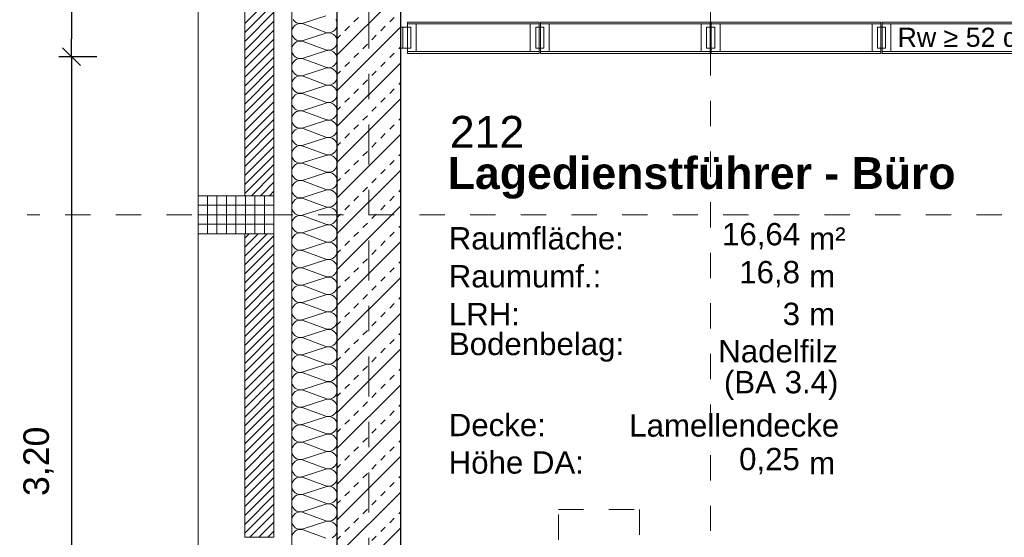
# Model space of a CAD drawing. Header units: metres. Extents: x -45.2 to 14.3, y -31.8 to 10.2.
# Tile 7 of 141: x -40.5 to -36.6, y -20.2 to -18.1. Entities that reach past the tile are written whole.
import ezdxf

# ---------------------------------------------------------------- set-up
doc = ezdxf.new("R2010")
doc.units = ezdxf.units.M
doc.header["$LTSCALE"] = 0.05
for name, pattern in [('Achsen 01', [5.291531, 3.175, -1.058062, 0.352704, -0.705764]), ('gestrichelt - 01', [2, 1, -1]), ('Raster 01', [2, 1, -1])]:
    doc.linetypes.add(name, pattern=pattern)
doc.layers.get('0').update_dxf_attribs({"lineweight": 25})
for name, color, linetype, lineweight in [('013_Beton und Stahlbetonarbeiten-330 Außenwände', 7, 'Continuous', 25), ('014_Fassadenarbeiten-330 Betonfertigteile vertikal', 7, 'Continuous', 9), ('014_Fassadenarbeiten-330 Filtermauerwerk 11.5cm', 7, 'Continuous', 9), ('027_Tischlerarbeiten-340 Innentüren', 7, 'Continuous', 9), ('053_Niederspannungsanlagen-Bodentanks', 7, 'gestrichelt - 01', 9), ('AV1-Akustikvorgaben-Trennwände', 7, 'Continuous', 5), ('AV1-Einrichtung Bemaßung', 7, 'Continuous', 9), ('AV1-Stempel-Raumstempel', 7, 'Continuous', 9), ('Bemaßung-Bemaßung', 7, 'Continuous', 9), ('Keine', 7, 'Continuous', 9)]:
    doc.layers.add(name, color=color, linetype=linetype, lineweight=lineweight)
for name, color, linetype, lineweight, true_color in [('014_Fassadenarbeiten-000 Aufsicht Betonfertigteile', 7, 'Continuous', 9, 0xc0c0c0), ('014_Fassadenarbeiten-330 mineralische Dämmung', 7, 'Continuous', 9, 0x666666), ('AV1-Achsen', 1, 'Achsen 01', 18, 0xff0000), ('AV1-Raster', 7, 'Raster 01', 9, 0xa6a6a6)]:
    doc.layers.add(name, color=color, linetype=linetype, lineweight=lineweight, true_color=true_color)
doc.styles.add('Arial', font='arial.ttf')
doc.styles.add('Arial (bold)', font='arialbd.ttf')

msp = doc.modelspace()

# ---------------------------------------------------------------- linework, layer by layer
at = {"color": 0, "linetype": 'Continuous', "lineweight": 15}
for p, q in [((-40.3604, -18.2396), (-40.2896, -18.3104)), ((-40.2896, -18.3104), (-40.3604, -18.2396))]:
    msp.add_line(p, q, dxfattribs=at)
at = {"color": 0, "linetype": 'ByBlock', "lineweight": -2}
for q in [(-40.325, -18.2043), (-40.325, -18.3457)]:
    msp.add_line((-40.325, -18.275), q, dxfattribs=at)
at = {"layer": '013_Beton und Stahlbetonarbeiten-330 Außenwände', "color": 251, "linetype": 'Continuous', "lineweight": 13, "true_color": 0x4c4c4c}
for p, q in [((-39.025, -18.0174), (-39.275, -18.2674)), ((-39.2091, -18.1373), (-39.1914, -18.1196)), ((-39.0676, -18.1373), (-39.05, -18.1196)), ((-39.025, -18.1588), (-39.275, -18.4088)), ((-39.2444, -18.1726), (-39.2267, -18.155)), ((-39.103, -18.1726), (-39.0853, -18.155)), ((-39.275, -18.2032), (-39.2621, -18.1903)), ((-39.1384, -18.208), (-39.1207, -18.1903)), ((-39.1737, -18.2434), (-39.156, -18.2257)), ((-39.0323, -18.2434), (-39.025, -18.2361)), ((-39.2091, -18.2787), (-39.1914, -18.261)), ((-39.0676, -18.2787), (-39.05, -18.261)), ((-39.025, -18.3003), (-39.275, -18.5503)), ((-39.2444, -18.3141), (-39.2267, -18.2964)), ((-39.103, -18.3141), (-39.0853, -18.2964)), ((-39.275, -18.3446), (-39.2621, -18.3317)), ((-39.1384, -18.3494), (-39.1207, -18.3317)), ((-39.1737, -18.3848), (-39.156, -18.3671)), ((-39.0323, -18.3848), (-39.025, -18.3775)), ((-39.2091, -18.4201), (-39.1914, -18.4025)), ((-39.0676, -18.4201), (-39.05, -18.4025)), ((-39.025, -18.4417), (-39.275, -18.6917)), ((-39.275, -18.4861), (-39.2621, -18.4732)), ((-39.2444, -18.4555), (-39.2267, -18.4378)), ((-39.1384, -18.4908), (-39.1207, -18.4732)), ((-39.103, -18.4555), (-39.0853, -18.4378)), ((-39.1737, -18.5262), (-39.156, -18.5085)), ((-39.2091, -18.5616), (-39.1914, -18.5439)), ((-39.0676, -18.5616), (-39.05, -18.5439)), ((-39.0323, -18.5262), (-39.025, -18.5189)), ((-39.025, -18.5831), (-39.275, -18.8331)), ((-39.2444, -18.5969), (-39.2267, -18.5792)), ((-39.103, -18.5969), (-39.0853, -18.5792)), ((-39.275, -18.6275), (-39.2621, -18.6146)), ((-39.1384, -18.6323), (-39.1207, -18.6146)), ((-39.1737, -18.6676), (-39.156, -18.6499)), ((-39.0323, -18.6676), (-39.025, -18.6603)), ((-39.2091, -18.703), (-39.1914, -18.6853)), ((-39.0676, -18.703), (-39.05, -18.6853)), ((-39.025, -18.7245), (-39.275, -18.9745)), ((-39.2444, -18.7383), (-39.2267, -18.7207)), ((-39.103, -18.7383), (-39.0853, -18.7207)), ((-39.275, -18.7689), (-39.2621, -18.756)), ((-39.1384, -18.7737), (-39.1207, -18.756)), ((-39.1737, -18.809), (-39.156, -18.7914)), ((-39.0323, -18.809), (-39.025, -18.8017)), ((-39.2444, -18.8798), (-39.2267, -18.8621)), ((-39.2091, -18.8444), (-39.1914, -18.8267)), ((-39.103, -18.8798), (-39.0853, -18.8621)), ((-39.0676, -18.8444), (-39.05, -18.8267)), ((-39.025, -18.8659), (-39.275, -19.1159)), ((-39.275, -18.9103), (-39.2621, -18.8974)), ((-39.1384, -18.9151), (-39.1207, -18.8974)), ((-39.1737, -18.9505), (-39.156, -18.9328)), ((-39.2091, -18.9858), (-39.1914, -18.9681)), ((-39.0676, -18.9858), (-39.05, -18.9681)), ((-39.0323, -18.9505), (-39.025, -18.9432)), ((-39.025, -19.0074), (-39.275, -19.2574)), ((-39.2444, -19.0212), (-39.2267, -19.0035)), ((-39.103, -19.0212), (-39.0853, -19.0035)), ((-39.275, -19.0517), (-39.2621, -19.0389)), ((-39.1384, -19.0565), (-39.1207, -19.0389)), ((-39.1737, -19.0919), (-39.156, -19.0742)), ((-39.0323, -19.0919), (-39.025, -19.0846)), ((-39.2091, -19.1272), (-39.1914, -19.1096)), ((-39.0676, -19.1272), (-39.05, -19.1096)), ((-39.025, -19.1488), (-39.275, -19.3988)), ((-39.2444, -19.1626), (-39.2267, -19.1449)), ((-39.103, -19.1626), (-39.0853, -19.1449)), ((-39.275, -19.1932), (-39.2621, -19.1803)), ((-39.1384, -19.1979), (-39.1207, -19.1803)), ((-39.2091, -19.2687), (-39.1914, -19.251)), ((-39.1737, -19.2333), (-39.156, -19.2156)), ((-39.0676, -19.2687), (-39.05, -19.251)), ((-39.0323, -19.2333), (-39.025, -19.226)), ((-39.025, -19.2902), (-39.275, -19.5402)), ((-39.2444, -19.304), (-39.2267, -19.2863)), ((-39.103, -19.304), (-39.0853, -19.2863)), ((-39.275, -19.3346), (-39.2621, -19.3217)), ((-39.1384, -19.3394), (-39.1207, -19.3217)), ((-39.1737, -19.3747), (-39.156, -19.357)), ((-39.0323, -19.3747), (-39.025, -19.3674)), ((-39.2091, -19.4101), (-39.1914, -19.3924)), ((-39.0676, -19.4101), (-39.05, -19.3924)), ((-39.025, -19.4316), (-39.275, -19.6816)), ((-39.2444, -19.4454), (-39.2267, -19.4278)), ((-39.103, -19.4454), (-39.0853, -19.4278)), ((-39.275, -19.476), (-39.2621, -19.4631)), ((-39.1384, -19.4808), (-39.1207, -19.4631)), ((-39.1737, -19.5161), (-39.156, -19.4985)), ((-39.0323, -19.5161), (-39.025, -19.5089)), ((-39.2091, -19.5515), (-39.1914, -19.5338)), ((-39.0676, -19.5515), (-39.05, -19.5338)), ((-39.025, -19.5731), (-39.275, -19.8231)), ((-39.2444, -19.5869), (-39.2267, -19.5692)), ((-39.103, -19.5869), (-39.0853, -19.5692)), ((-39.275, -19.6174), (-39.2621, -19.6045)), ((-39.1737, -19.6576), (-39.156, -19.6399)), ((-39.1384, -19.6222), (-39.1207, -19.6045)), ((-39.2091, -19.6929), (-39.1914, -19.6752)), ((-39.0676, -19.6929), (-39.05, -19.6752)), ((-39.0323, -19.6576), (-39.025, -19.6503)), ((-39.025, -19.7145), (-39.275, -19.9645)), ((-39.2444, -19.7283), (-39.2267, -19.7106)), ((-39.103, -19.7283), (-39.0853, -19.7106)), ((-39.275, -19.7589), (-39.2621, -19.746)), ((-39.1384, -19.7636), (-39.1207, -19.746)), ((-39.1737, -19.799), (-39.156, -19.7813)), ((-39.0323, -19.799), (-39.025, -19.7917)), ((-39.2091, -19.8343), (-39.1914, -19.8167)), ((-39.0676, -19.8343), (-39.05, -19.8167)), ((-39.025, -19.8559), (-39.275, -20.1059)), ((-39.2444, -19.8697), (-39.2267, -19.852)), ((-39.103, -19.8697), (-39.0853, -19.852)), ((-39.275, -19.9003), (-39.2621, -19.8874)), ((-39.1384, -19.9051), (-39.1207, -19.8874)), ((-39.1737, -19.9404), (-39.156, -19.9227)), ((-39.0323, -19.9404), (-39.025, -19.9331)), ((-39.2091, -19.9758), (-39.1914, -19.9581)), ((-39.0676, -19.9758), (-39.05, -19.9581)), ((-39.025, -19.9973), (-39.275, -20.2473)), ((-39.275, -20.0417), (-39.2621, -20.0288)), ((-39.2444, -20.0111), (-39.2267, -19.9934)), ((-39.1384, -20.0465), (-39.1207, -20.0288)), ((-39.103, -20.0111), (-39.0853, -19.9934)), ((-39.1737, -20.0818), (-39.156, -20.0642)), ((-39.2091, -20.1172), (-39.1914, -20.0995)), ((-39.0676, -20.1172), (-39.05, -20.0995)), ((-39.0323, -20.0818), (-39.025, -20.0745)), ((-39.025, -20.1387), (-39.275, -20.3887)), ((-39.2444, -20.1525), (-39.2267, -20.1349)), ((-39.103, -20.1525), (-39.0853, -20.1349)), ((-39.275, -20.1831), (-39.2621, -20.1702)), ((-39.1384, -20.1879), (-39.1207, -20.1702))]:
    msp.add_line(p, q, dxfattribs=at)
at = {"layer": '013_Beton und Stahlbetonarbeiten-330 Außenwände'}
msp.add_lwpolyline([(-39.275, -21.725), (-39.275, -16.075), (-39.025, -16.075), (-39.025, -21.725)], close=True, dxfattribs=at)
at = {"layer": '014_Fassadenarbeiten-000 Aufsicht Betonfertigteile'}
msp.add_lwpolyline([(-39.455, 0.305), (-39.455, -21.905), (-39.825, -22.275), (-39.825, 0.675)], close=True, dxfattribs=at)
at = {"layer": '014_Fassadenarbeiten-330 Betonfertigteile vertikal', "color": 8, "linetype": 'Continuous', "lineweight": 13, "true_color": 0x808080}
for p, q in [((-39.825, -18.8625), (-39.525, -18.8625)), ((-39.825, -18.9), (-39.525, -18.9)), ((-39.825, -18.9375), (-39.525, -18.9375))]:
    msp.add_line(p, q, dxfattribs=at)
at = {"layer": '014_Fassadenarbeiten-330 Betonfertigteile vertikal', "color": 8, "linetype": 'Continuous', "lineweight": 9, "true_color": 0x808080}
for p, q in [((-39.7875, -18.825), (-39.7875, -18.975)), ((-39.75, -18.825), (-39.75, -18.975)), ((-39.7125, -18.825), (-39.7125, -18.975)), ((-39.675, -18.825), (-39.675, -18.975)), ((-39.6375, -18.825), (-39.6375, -18.975)), ((-39.6, -18.825), (-39.6, -18.975)), ((-39.5625, -18.825), (-39.5625, -18.975))]:
    msp.add_line(p, q, dxfattribs=at)
at = {"layer": '014_Fassadenarbeiten-330 Betonfertigteile vertikal'}
msp.add_lwpolyline([(-39.525, -18.825), (-39.525, -18.975), (-39.825, -18.975), (-39.825, -18.825)], close=True, dxfattribs=at)
at = {"layer": '014_Fassadenarbeiten-330 Filtermauerwerk 11.5cm', "color": 8, "linetype": 'Continuous', "lineweight": 9, "true_color": 0x808080}
for p, q in [((-39.64, -18.144), (-39.525, -18.029)), ((-39.64, -18.1793), (-39.525, -18.0643)), ((-39.64, -18.2147), (-39.525, -18.0997)), ((-39.64, -18.25), (-39.525, -18.135)), ((-39.64, -18.2854), (-39.525, -18.1704)), ((-39.64, -18.3207), (-39.525, -18.2057)), ((-39.64, -18.3561), (-39.525, -18.2411)), ((-39.64, -18.3914), (-39.525, -18.2764)), ((-39.64, -18.4268), (-39.525, -18.3118)), ((-39.64, -18.4622), (-39.525, -18.3472)), ((-39.64, -18.4975), (-39.525, -18.3825)), ((-39.64, -18.5329), (-39.525, -18.4179)), ((-39.64, -18.5682), (-39.525, -18.4532)), ((-39.64, -18.6036), (-39.525, -18.4886)), ((-39.64, -18.6389), (-39.525, -18.5239)), ((-39.64, -18.6743), (-39.525, -18.5593)), ((-39.64, -18.7096), (-39.525, -18.5946)), ((-39.64, -18.745), (-39.525, -18.63)), ((-39.64, -18.7803), (-39.525, -18.6653)), ((-39.64, -18.8157), (-39.525, -18.7007)), ((-39.6139, -18.825), (-39.525, -18.7361)), ((-39.5786, -18.825), (-39.525, -18.7714)), ((-39.5432, -18.825), (-39.525, -18.8068)), ((-39.64, -18.9925), (-39.6225, -18.975)), ((-39.64, -19.0278), (-39.5872, -18.975)), ((-39.64, -19.0632), (-39.5518, -18.975)), ((-39.64, -19.0985), (-39.525, -18.9835)), ((-39.64, -19.1339), (-39.525, -19.0189)), ((-39.64, -19.1693), (-39.525, -19.0543)), ((-39.64, -19.2046), (-39.525, -19.0896)), ((-39.64, -19.24), (-39.525, -19.125)), ((-39.64, -19.2753), (-39.525, -19.1603)), ((-39.64, -19.3107), (-39.525, -19.1957)), ((-39.64, -19.346), (-39.525, -19.231)), ((-39.64, -19.3814), (-39.525, -19.2664)), ((-39.64, -19.4167), (-39.525, -19.3017)), ((-39.64, -19.4521), (-39.525, -19.3371)), ((-39.64, -19.4875), (-39.525, -19.3725)), ((-39.64, -19.5228), (-39.525, -19.4078)), ((-39.64, -19.5582), (-39.525, -19.4432)), ((-39.64, -19.5935), (-39.525, -19.4785)), ((-39.64, -19.6289), (-39.525, -19.5139)), ((-39.64, -19.6642), (-39.525, -19.5492)), ((-39.64, -19.6996), (-39.525, -19.5846)), ((-39.64, -19.7349), (-39.525, -19.6199)), ((-39.64, -19.7703), (-39.525, -19.6553)), ((-39.64, -19.8057), (-39.525, -19.6907)), ((-39.64, -19.841), (-39.525, -19.726)), ((-39.64, -19.8764), (-39.525, -19.7614)), ((-39.64, -19.9117), (-39.525, -19.7967)), ((-39.64, -19.9471), (-39.525, -19.8321)), ((-39.64, -19.9824), (-39.525, -19.8674)), ((-39.64, -20.0178), (-39.525, -19.9028)), ((-39.64, -20.0531), (-39.525, -19.9381)), ((-39.64, -20.0885), (-39.525, -19.9735)), ((-39.64, -20.1239), (-39.525, -20.0089)), ((-39.64, -20.1592), (-39.525, -20.0442)), ((-39.6204, -20.175), (-39.525, -20.0796)), ((-39.5851, -20.175), (-39.525, -20.1149)), ((-39.5497, -20.175), (-39.525, -20.1503))]:
    msp.add_line(p, q, dxfattribs=at)
at = {"layer": '014_Fassadenarbeiten-330 Filtermauerwerk 11.5cm'}
for points in [[(-39.64, -17.625), (-39.525, -17.625), (-39.525, -18.825), (-39.64, -18.825)], [(-39.64, -18.975), (-39.525, -18.975), (-39.525, -20.175), (-39.64, -20.175)]]:
    msp.add_lwpolyline(points, close=True, dxfattribs=at)
at = {"layer": '014_Fassadenarbeiten-330 mineralische Dämmung'}
msp.add_lwpolyline([(-39.275, -21.725), (-39.15, -21.725), (-39.15, -21.905), (-39.455, -21.905), (-39.455, -16.2), (-39.275, -16.2)], close=True, dxfattribs=at)
for points in [[(-39.32, -18.1135), (-39.41, -18.1424), (-39.41, -18.1424), (-39.4163, -18.1438), (-39.4228, -18.144), (-39.4292, -18.143), (-39.4353, -18.1408), (-39.4408, -18.1375), (-39.4457, -18.1332), (-39.4497, -18.1281)], [(-39.2947, -20.1768), (-39.2892, -20.1735), (-39.2843, -20.1693), (-39.2803, -20.1641), (-39.2774, -20.1584), (-39.2756, -20.1522), (-39.275, -20.1457), (-39.2756, -20.1393), (-39.2774, -20.133), (-39.2803, -20.1273), (-39.2843, -20.1222), (-39.2892, -20.1179), (-39.2947, -20.1146), (-39.3008, -20.1124), (-39.3072, -20.1113), (-39.3137, -20.1115), (-39.32, -20.1129), (-39.41, -20.1418), (-39.41, -20.1418), (-39.4163, -20.1432), (-39.4228, -20.1434), (-39.4292, -20.1424), (-39.4353, -20.1402), (-39.4408, -20.1369), (-39.4457, -20.1326), (-39.4497, -20.1275), (-39.4526, -20.1217), (-39.4544, -20.1155), (-39.455, -20.1091), (-39.4544, -20.1026), (-39.4526, -20.0964), (-39.4497, -20.0906), (-39.4457, -20.0855), (-39.4408, -20.0812), (-39.4353, -20.0779), (-39.4292, -20.0757), (-39.4228, -20.0747), (-39.4163, -20.0749), (-39.41, -20.0763), (-39.32, -20.1095), (-39.32, -20.1095), (-39.3137, -20.1109), (-39.3072, -20.1111), (-39.3008, -20.1101), (-39.2947, -20.1079), (-39.2892, -20.1046), (-39.2843, -20.1003), (-39.2803, -20.0952), (-39.2774, -20.0894), (-39.2756, -20.0832), (-39.275, -20.0768), (-39.2756, -20.0703), (-39.2774, -20.0641), (-39.2803, -20.0583), (-39.2843, -20.0532), (-39.2892, -20.0489), (-39.2947, -20.0456), (-39.3008, -20.0434), (-39.3072, -20.0424), (-39.3137, -20.0426), (-39.32, -20.044), (-39.41, -20.0729), (-39.41, -20.0729), (-39.4163, -20.0743), (-39.4228, -20.0745), (-39.4292, -20.0735), (-39.4353, -20.0713), (-39.4408, -20.068), (-39.4457, -20.0637), (-39.4497, -20.0586), (-39.4526, -20.0528), (-39.4544, -20.0466), (-39.455, -20.0401), (-39.4544, -20.0337), (-39.4526, -20.0274), (-39.4497, -20.0217), (-39.4457, -20.0166), (-39.4408, -20.0123), (-39.4353, -20.009), (-39.4292, -20.0068), (-39.4228, -20.0057), (-39.4163, -20.0059), (-39.41, -20.0073), (-39.32, -20.0406), (-39.32, -20.0406), (-39.3137, -20.042), (-39.3072, -20.0422), (-39.3008, -20.0412), (-39.2947, -20.039), (-39.2892, -20.0357), (-39.2843, -20.0314), (-39.2803, -20.0262), (-39.2774, -20.0205), (-39.2756, -20.0143), (-39.275, -20.0078), (-39.2756, -20.0014), (-39.2774, -19.9952), (-39.2803, -19.9894), (-39.2843, -19.9843), (-39.2892, -19.98), (-39.2947, -19.9767), (-39.3008, -19.9745), (-39.3072, -19.9734), (-39.3137, -19.9736), (-39.32, -19.975), (-39.41, -20.004), (-39.41, -20.004), (-39.4163, -20.0054), (-39.4228, -20.0055), (-39.4292, -20.0045), (-39.4353, -20.0023), (-39.4408, -19.999), (-39.4457, -19.9947), (-39.4497, -19.9896), (-39.4526, -19.9838), (-39.4544, -19.9776), (-39.455, -19.9712), (-39.4544, -19.9647), (-39.4526, -19.9585), (-39.4497, -19.9527), (-39.4457, -19.9476), (-39.4408, -19.9433), (-39.4353, -19.94), (-39.4292, -19.9378), (-39.4228, -19.9368), (-39.4163, -19.937), (-39.41, -19.9384), (-39.32, -19.9717), (-39.32, -19.9717), (-39.3137, -19.9731), (-39.3072, -19.9732), (-39.3008, -19.9722), (-39.2947, -19.97), (-39.2892, -19.9667), (-39.2843, -19.9624), (-39.2803, -19.9573), (-39.2774, -19.9515), (-39.2756, -19.9453), (-39.275, -19.9389), (-39.2756, -19.9324), (-39.2774, -19.9262), (-39.2803, -19.9204), (-39.2843, -19.9153), (-39.2892, -19.911), (-39.2947, -19.9077), (-39.3008, -19.9055), (-39.3072, -19.9045), (-39.3137, -19.9047), (-39.32, -19.9061), (-39.41, -19.935), (-39.41, -19.935), (-39.4163, -19.9364), (-39.4228, -19.9366), (-39.4292, -19.9356), (-39.4353, -19.9334), (-39.4408, -19.9301), (-39.4457, -19.9258), (-39.4497, -19.9207), (-39.4526, -19.9149), (-39.4544, -19.9087), (-39.455, -19.9022), (-39.4544, -19.8958), (-39.4526, -19.8896), (-39.4497, -19.8838), (-39.4457, -19.8787), (-39.4408, -19.8744), (-39.4353, -19.8711), (-39.4292, -19.8689), (-39.4228, -19.8679), (-39.4163, -19.868), (-39.41, -19.8694), (-39.32, -19.9027), (-39.32, -19.9027), (-39.3137, -19.9041), (-39.3072, -19.9043), (-39.3008, -19.9033), (-39.2947, -19.9011), (-39.2892, -19.8978), (-39.2843, -19.8935), (-39.2803, -19.8884), (-39.2774, -19.8826), (-39.2756, -19.8764), (-39.275, -19.8699), (-39.2756, -19.8635), (-39.2774, -19.8573), (-39.2803, -19.8515), (-39.2843, -19.8464), (-39.2892, -19.8421), (-39.2947, -19.8388), (-39.3008, -19.8366), (-39.3072, -19.8356), (-39.3137, -19.8357), (-39.32, -19.8371), (-39.41, -19.8661), (-39.41, -19.8661), (-39.4163, -19.8675), (-39.4228, -19.8677), (-39.4292, -19.8666), (-39.4353, -19.8644), (-39.4408, -19.8611), (-39.4457, -19.8568), (-39.4497, -19.8517), (-39.4526, -19.8459), (-39.4544, -19.8397), (-39.455, -19.8333), (-39.4544, -19.8268), (-39.4526, -19.8206), (-39.4497, -19.8148), (-39.4457, -19.8097), (-39.4408, -19.8054), (-39.4353, -19.8021), (-39.4292, -19.7999), (-39.4228, -19.7989), (-39.4163, -19.7991), (-39.41, -19.8005), (-39.32, -19.8338), (-39.32, -19.8338), (-39.3137, -19.8352), (-39.3072, -19.8354), (-39.3008, -19.8343), (-39.2947, -19.8321), (-39.2892, -19.8288), (-39.2843, -19.8245), (-39.2803, -19.8194), (-39.2774, -19.8136), (-39.2756, -19.8074), (-39.275, -19.801), (-39.2756, -19.7945), (-39.2774, -19.7883), (-39.2803, -19.7825), (-39.2843, -19.7774), (-39.2892, -19.7731), (-39.2947, -19.7698), (-39.3008, -19.7676), (-39.3072, -19.7666), (-39.3137, -19.7668), (-39.32, -19.7682), (-39.41, -19.7971), (-39.41, -19.7971), (-39.4163, -19.7985), (-39.4228, -19.7987), (-39.4292, -19.7977), (-39.4353, -19.7955), (-39.4408, -19.7922), (-39.4457, -19.7879), (-39.4497, -19.7828), (-39.4526, -19.777), (-39.4544, -19.7708), (-39.455, -19.7643), (-39.4544, -19.7579), (-39.4526, -19.7517), (-39.4497, -19.7459), (-39.4457, -19.7408), (-39.4408, -19.7365), (-39.4353, -19.7332), (-39.4292, -19.731), (-39.4228, -19.73), (-39.4163, -19.7302), (-39.41, -19.7316), (-39.32, -19.7648), (-39.32, -19.7648), (-39.3137, -19.7662), (-39.3072, -19.7664), (-39.3008, -19.7654), (-39.2947, -19.7632), (-39.2892, -19.7599), (-39.2843, -19.7556), (-39.2803, -19.7505), (-39.2774, -19.7447), (-39.2756, -19.7385), (-39.275, -19.732), (-39.2756, -19.7256), (-39.2774, -19.7194), (-39.2803, -19.7136), (-39.2843, -19.7085), (-39.2892, -19.7042), (-39.2947, -19.7009), (-39.3008, -19.6987), (-39.3072, -19.6977), (-39.3137, -19.6979), (-39.32, -19.6993), (-39.41, -19.7282), (-39.41, -19.7282), (-39.4163, -19.7296), (-39.4228, -19.7298), (-39.4292, -19.7287), (-39.4353, -19.7265), (-39.4408, -19.7232), (-39.4457, -19.7189), (-39.4497, -19.7138), (-39.4526, -19.7081), (-39.4544, -19.7018), (-39.455, -19.6954), (-39.4544, -19.6889), (-39.4526, -19.6827), (-39.4497, -19.677), (-39.4457, -19.6718), (-39.4408, -19.6675), (-39.4353, -19.6642), (-39.4292, -19.662), (-39.4228, -19.661), (-39.4163, -19.6612), (-39.41, -19.6626), (-39.32, -19.6959), (-39.32, -19.6959), (-39.3137, -19.6973), (-39.3072, -19.6975), (-39.3008, -19.6964), (-39.2947, -19.6942), (-39.2892, -19.6909), (-39.2843, -19.6866), (-39.2803, -19.6815), (-39.2774, -19.6758), (-39.2756, -19.6695), (-39.275, -19.6631), (-39.2756, -19.6566), (-39.2774, -19.6504), (-39.2803, -19.6447), (-39.2843, -19.6395), (-39.2892, -19.6353), (-39.2947, -19.632), (-39.3008, -19.6297), (-39.3072, -19.6287), (-39.3137, -19.6289), (-39.32, -19.6303), (-39.41, -19.6592), (-39.41, -19.6592), (-39.4163, -19.6606), (-39.4228, -19.6608), (-39.4292, -19.6598), (-39.4353, -19.6576), (-39.4408, -19.6543), (-39.4457, -19.65), (-39.4497, -19.6449), (-39.4526, -19.6391), (-39.4544, -19.6329), (-39.455, -19.6264), (-39.4544, -19.62), (-39.4526, -19.6138), (-39.4497, -19.608), (-39.4457, -19.6029), (-39.4408, -19.5986), (-39.4353, -19.5953), (-39.4292, -19.5931), (-39.4228, -19.5921), (-39.4163, -19.5923), (-39.41, -19.5937), (-39.32, -19.6269), (-39.32, -19.6269), (-39.3137, -19.6283), (-39.3072, -19.6285), (-39.3008, -19.6275), (-39.2947, -19.6253), (-39.2892, -19.622), (-39.2843, -19.6177), (-39.2803, -19.6126), (-39.2774, -19.6068), (-39.2756, -19.6006), (-39.275, -19.5941), (-39.2756, -19.5877), (-39.2774, -19.5815), (-39.2803, -19.5757), (-39.2843, -19.5706), (-39.2892, -19.5663), (-39.2947, -19.563), (-39.3008, -19.5608), (-39.3072, -19.5598), (-39.3137, -19.56), (-39.32, -19.5614), (-39.41, -19.5903), (-39.41, -19.5903), (-39.4163, -19.5917), (-39.4228, -19.5919), (-39.4292, -19.5909), (-39.4353, -19.5886), (-39.4408, -19.5853), (-39.4457, -19.5811), (-39.4497, -19.5759), (-39.4526, -19.5702), (-39.4544, -19.5639), (-39.455, -19.5575), (-39.4544, -19.5511), (-39.4526, -19.5448), (-39.4497, -19.5391), (-39.4457, -19.5339), (-39.4408, -19.5297), (-39.4353, -19.5264), (-39.4292, -19.5242), (-39.4228, -19.5231), (-39.4163, -19.5233), (-39.41, -19.5247), (-39.32, -19.558), (-39.32, -19.558), (-39.3137, -19.5594), (-39.3072, -19.5596), (-39.3008, -19.5585), (-39.2947, -19.5563), (-39.2892, -19.553), (-39.2843, -19.5488), (-39.2803, -19.5436), (-39.2774, -19.5379), (-39.2756, -19.5316), (-39.275, -19.5252), (-39.2756, -19.5188), (-39.2774, -19.5125), (-39.2803, -19.5068), (-39.2843, -19.5017), (-39.2892, -19.4974), (-39.2947, -19.4941), (-39.3008, -19.4919), (-39.3072, -19.4908), (-39.3137, -19.491), (-39.32, -19.4924), (-39.41, -19.5213), (-39.41, -19.5213), (-39.4163, -19.5227), (-39.4228, -19.5229), (-39.4292, -19.5219), (-39.4353, -19.5197), (-39.4408, -19.5164), (-39.4457, -19.5121), (-39.4497, -19.507), (-39.4526, -19.5012), (-39.4544, -19.495), (-39.455, -19.4886), (-39.4544, -19.4821), (-39.4526, -19.4759), (-39.4497, -19.4701), (-39.4457, -19.465), (-39.4408, -19.4607), (-39.4353, -19.4574), (-39.4292, -19.4552), (-39.4228, -19.4542), (-39.4163, -19.4544), (-39.41, -19.4558), (-39.32, -19.489), (-39.32, -19.489), (-39.3137, -19.4904), (-39.3072, -19.4906), (-39.3008, -19.4896), (-39.2947, -19.4874), (-39.2892, -19.4841), (-39.2843, -19.4798), (-39.2803, -19.4747), (-39.2774, -19.4689), (-39.2756, -19.4627), (-39.275, -19.4563), (-39.2756, -19.4498), (-39.2774, -19.4436), (-39.2803, -19.4378), (-39.2843, -19.4327), (-39.2892, -19.4284), (-39.2947, -19.4251), (-39.3008, -19.4229), (-39.3072, -19.4219), (-39.3137, -19.4221), (-39.32, -19.4235), (-39.41, -19.4524), (-39.41, -19.4524), (-39.4163, -19.4538), (-39.4228, -19.454), (-39.4292, -19.453), (-39.4353, -19.4508), (-39.4408, -19.4475), (-39.4457, -19.4432), (-39.4497, -19.438), (-39.4526, -19.4323), (-39.4544, -19.4261), (-39.455, -19.4196), (-39.4544, -19.4132), (-39.4526, -19.4069), (-39.4497, -19.4012), (-39.4457, -19.3961), (-39.4408, -19.3918), (-39.4353, -19.3885), (-39.4292, -19.3863), (-39.4228, -19.3852), (-39.4163, -19.3854), (-39.41, -19.3868), (-39.32, -19.4201), (-39.32, -19.4201), (-39.3137, -19.4215), (-39.3072, -19.4217), (-39.3008, -19.4207), (-39.2947, -19.4185), (-39.2892, -19.4152), (-39.2843, -19.4109), (-39.2803, -19.4057), (-39.2774, -19.4), (-39.2756, -19.3938), (-39.275, -19.3873), (-39.2756, -19.3809), (-39.2774, -19.3747), (-39.2803, -19.3689), (-39.2843, -19.3638), (-39.2892, -19.3595), (-39.2947, -19.3562), (-39.3008, -19.354), (-39.3072, -19.3529), (-39.3137, -19.3531), (-39.32, -19.3545), (-39.41, -19.3835), (-39.41, -19.3835), (-39.4163, -19.3849), (-39.4228, -19.385), (-39.4292, -19.384), (-39.4353, -19.3818), (-39.4408, -19.3785), (-39.4457, -19.3742), (-39.4497, -19.3691), (-39.4526, -19.3633), (-39.4544, -19.3571), (-39.455, -19.3507), (-39.4544, -19.3442), (-39.4526, -19.338), (-39.4497, -19.3322), (-39.4457, -19.3271), (-39.4408, -19.3228), (-39.4353, -19.3195), (-39.4292, -19.3173), (-39.4228, -19.3163), (-39.4163, -19.3165), (-39.41, -19.3179), (-39.32, -19.3512), (-39.32, -19.3512), (-39.3137, -19.3525), (-39.3072, -19.3527), (-39.3008, -19.3517), (-39.2947, -19.3495), (-39.2892, -19.3462), (-39.2843, -19.3419), (-39.2803, -19.3368), (-39.2774, -19.331), (-39.2756, -19.3248), (-39.275, -19.3184), (-39.2756, -19.3119), (-39.2774, -19.3057), (-39.2803, -19.2999), (-39.2843, -19.2948), (-39.2892, -19.2905), (-39.2947, -19.2872), (-39.3008, -19.285), (-39.3072, -19.284), (-39.3137, -19.2842), (-39.32, -19.2856), (-39.41, -19.3145), (-39.41, -19.3145), (-39.4163, -19.3159), (-39.4228, -19.3161), (-39.4292, -19.3151), (-39.4353, -19.3129), (-39.4408, -19.3096), (-39.4457, -19.3053), (-39.4497, -19.3002), (-39.4526, -19.2944), (-39.4544, -19.2882), (-39.455, -19.2817), (-39.4544, -19.2753), (-39.4526, -19.2691), (-39.4497, -19.2633), (-39.4457, -19.2582), (-39.4408, -19.2539), (-39.4353, -19.2506), (-39.4292, -19.2484), (-39.4228, -19.2473), (-39.4163, -19.2475), (-39.41, -19.2489), (-39.32, -19.2822), (-39.32, -19.2822), (-39.3137, -19.2836), (-39.3072, -19.2838), (-39.3008, -19.2828), (-39.2947, -19.2806), (-39.2892, -19.2773), (-39.2843, -19.273), (-39.2803, -19.2679), (-39.2774, -19.2621), (-39.2756, -19.2559), (-39.275, -19.2494), (-39.2756, -19.243), (-39.2774, -19.2368), (-39.2803, -19.231), (-39.2843, -19.2259), (-39.2892, -19.2216), (-39.2947, -19.2183), (-39.3008, -19.2161), (-39.3072, -19.2151), (-39.3137, -19.2152), (-39.32, -19.2166), (-39.41, -19.2456), (-39.41, -19.2456), (-39.4163, -19.247), (-39.4228, -19.2472), (-39.4292, -19.2461), (-39.4353, -19.2439), (-39.4408, -19.2406), (-39.4457, -19.2363), (-39.4497, -19.2312), (-39.4526, -19.2254), (-39.4544, -19.2192), (-39.455, -19.2128), (-39.4544, -19.2063), (-39.4526, -19.2001), (-39.4497, -19.1943), (-39.4457, -19.1892), (-39.4408, -19.1849), (-39.4353, -19.1816), (-39.4292, -19.1794), (-39.4228, -19.1784), (-39.4163, -19.1786), (-39.41, -19.18), (-39.32, -19.2133), (-39.32, -19.2133), (-39.3137, -19.2147), (-39.3072, -19.2148), (-39.3008, -19.2138), (-39.2947, -19.2116), (-39.2892, -19.2083), (-39.2843, -19.204), (-39.2803, -19.1989), (-39.2774, -19.1931), (-39.2756, -19.1869), (-39.275, -19.1805), (-39.2756, -19.174), (-39.2774, -19.1678), (-39.2803, -19.162), (-39.2843, -19.1569), (-39.2892, -19.1526), (-39.2947, -19.1493), (-39.3008, -19.1471), (-39.3072, -19.1461), (-39.3137, -19.1463), (-39.32, -19.1477), (-39.41, -19.1766), (-39.41, -19.1766), (-39.4163, -19.178), (-39.4228, -19.1782), (-39.4292, -19.1772), (-39.4353, -19.175), (-39.4408, -19.1717), (-39.4457, -19.1674), (-39.4497, -19.1623), (-39.4526, -19.1565), (-39.4544, -19.1503), (-39.455, -19.1438), (-39.4544, -19.1374), (-39.4526, -19.1312), (-39.4497, -19.1254), (-39.4457, -19.1203), (-39.4408, -19.116), (-39.4353, -19.1127), (-39.4292, -19.1105), (-39.4228, -19.1095), (-39.4163, -19.1096), (-39.41, -19.111), (-39.32, -19.1443), (-39.32, -19.1443), (-39.3137, -19.1457), (-39.3072, -19.1459), (-39.3008, -19.1449), (-39.2947, -19.1427), (-39.2892, -19.1394), (-39.2843, -19.1351), (-39.2803, -19.13), (-39.2774, -19.1242), (-39.2756, -19.118), (-39.275, -19.1115), (-39.2756, -19.1051), (-39.2774, -19.0989), (-39.2803, -19.0931), (-39.2843, -19.088), (-39.2892, -19.0837), (-39.2947, -19.0804), (-39.3008, -19.0782), (-39.3072, -19.0772), (-39.3137, -19.0774), (-39.32, -19.0787), (-39.41, -19.1077), (-39.41, -19.1077), (-39.4163, -19.1091), (-39.4228, -19.1093), (-39.4292, -19.1082), (-39.4353, -19.106), (-39.4408, -19.1027), (-39.4457, -19.0984), (-39.4497, -19.0933), (-39.4526, -19.0876), (-39.4544, -19.0813), (-39.455, -19.0749), (-39.4544, -19.0684), (-39.4526, -19.0622), (-39.4497, -19.0565), (-39.4457, -19.0513), (-39.4408, -19.047), (-39.4353, -19.0437), (-39.4292, -19.0415), (-39.4228, -19.0405), (-39.4163, -19.0407), (-39.41, -19.0421), (-39.32, -19.0754), (-39.32, -19.0754), (-39.3137, -19.0768), (-39.3072, -19.077), (-39.3008, -19.0759), (-39.2947, -19.0737), (-39.2892, -19.0704), (-39.2843, -19.0661), (-39.2803, -19.061), (-39.2774, -19.0553), (-39.2756, -19.049), (-39.275, -19.0426), (-39.2756, -19.0361), (-39.2774, -19.0299), (-39.2803, -19.0242), (-39.2843, -19.019), (-39.2892, -19.0148), (-39.2947, -19.0114), (-39.3008, -19.0092), (-39.3072, -19.0082), (-39.3137, -19.0084), (-39.32, -19.0098), (-39.41, -19.0387), (-39.41, -19.0387), (-39.4163, -19.0401), (-39.4228, -19.0403), (-39.4292, -19.0393), (-39.4353, -19.0371), (-39.4408, -19.0338), (-39.4457, -19.0295), (-39.4497, -19.0244), (-39.4526, -19.0186), (-39.4544, -19.0124), (-39.455, -19.0059), (-39.4544, -18.9995), (-39.4526, -18.9933), (-39.4497, -18.9875), (-39.4457, -18.9824), (-39.4408, -18.9781), (-39.4353, -18.9748), (-39.4292, -18.9726), (-39.4228, -18.9716), (-39.4163, -18.9718), (-39.41, -18.9732), (-39.32, -19.0064), (-39.32, -19.0064), (-39.3137, -19.0078), (-39.3072, -19.008), (-39.3008, -19.007), (-39.2947, -19.0048), (-39.2892, -19.0015), (-39.2843, -18.9972), (-39.2803, -18.9921), (-39.2774, -18.9863), (-39.2756, -18.9801), (-39.275, -18.9736), (-39.2756, -18.9672), (-39.2774, -18.961), (-39.2803, -18.9552), (-39.2843, -18.9501), (-39.2892, -18.9458), (-39.2947, -18.9425), (-39.3008, -18.9403), (-39.3072, -18.9393), (-39.3137, -18.9395), (-39.32, -18.9409), (-39.41, -18.9698), (-39.41, -18.9698), (-39.4163, -18.9712), (-39.4228, -18.9714), (-39.4292, -18.9703), (-39.4353, -18.9681), (-39.4408, -18.9648), (-39.4457, -18.9606), (-39.4497, -18.9554), (-39.4526, -18.9497), (-39.4544, -18.9434), (-39.455, -18.937), (-39.4544, -18.9306), (-39.4526, -18.9243), (-39.4497, -18.9186), (-39.4457, -18.9134), (-39.4408, -18.9092), (-39.4353, -18.9059), (-39.4292, -18.9036), (-39.4228, -18.9026), (-39.4163, -18.9028), (-39.41, -18.9042), (-39.32, -18.9375), (-39.32, -18.9375), (-39.3137, -18.9389), (-39.3072, -18.9391), (-39.3008, -18.938), (-39.2947, -18.9358), (-39.2892, -18.9325), (-39.2843, -18.9283), (-39.2803, -18.9231), (-39.2774, -18.9174), (-39.2756, -18.9111), (-39.275, -18.9047), (-39.2756, -18.8983), (-39.2774, -18.892), (-39.2803, -18.8863), (-39.2843, -18.8811), (-39.2892, -18.8769), (-39.2947, -18.8736), (-39.3008, -18.8714), (-39.3072, -18.8703), (-39.3137, -18.8705), (-39.32, -18.8719), (-39.41, -18.9008), (-39.41, -18.9008), (-39.4163, -18.9022), (-39.4228, -18.9024), (-39.4292, -18.9014), (-39.4353, -18.8992), (-39.4408, -18.8959), (-39.4457, -18.8916), (-39.4497, -18.8865), (-39.4526, -18.8807), (-39.4544, -18.8745), (-39.455, -18.8681), (-39.4544, -18.8616), (-39.4526, -18.8554), (-39.4497, -18.8496), (-39.4457, -18.8445), (-39.4408, -18.8402), (-39.4353, -18.8369), (-39.4292, -18.8347), (-39.4228, -18.8337), (-39.4163, -18.8339), (-39.41, -18.8353), (-39.32, -18.8685), (-39.32, -18.8685), (-39.3137, -18.8699), (-39.3072, -18.8701), (-39.3008, -18.8691), (-39.2947, -18.8669), (-39.2892, -18.8636), (-39.2843, -18.8593), (-39.2803, -18.8542), (-39.2774, -18.8484), (-39.2756, -18.8422), (-39.275, -18.8358), (-39.2756, -18.8293), (-39.2774, -18.8231), (-39.2803, -18.8173), (-39.2843, -18.8122), (-39.2892, -18.8079), (-39.2947, -18.8046), (-39.3008, -18.8024), (-39.3072, -18.8014), (-39.3137, -18.8016), (-39.32, -18.803), (-39.41, -18.8319), (-39.41, -18.8319), (-39.4163, -18.8333), (-39.4228, -18.8335), (-39.4292, -18.8325), (-39.4353, -18.8303), (-39.4408, -18.827), (-39.4457, -18.8227), (-39.4497, -18.8175), (-39.4526, -18.8118), (-39.4544, -18.8056), (-39.455, -18.7991), (-39.4544, -18.7927), (-39.4526, -18.7864), (-39.4497, -18.7807), (-39.4457, -18.7756), (-39.4408, -18.7713), (-39.4353, -18.768), (-39.4292, -18.7658), (-39.4228, -18.7647), (-39.4163, -18.7649), (-39.41, -18.7663), (-39.32, -18.7996), (-39.32, -18.7996), (-39.3137, -18.801), (-39.3072, -18.8012), (-39.3008, -18.8002), (-39.2947, -18.798), (-39.2892, -18.7946), (-39.2843, -18.7904), (-39.2803, -18.7852), (-39.2774, -18.7795), (-39.2756, -18.7733), (-39.275, -18.7668), (-39.2756, -18.7604), (-39.2774, -18.7541), (-39.2803, -18.7484), (-39.2843, -18.7433), (-39.2892, -18.739), (-39.2947, -18.7357), (-39.3008, -18.7335), (-39.3072, -18.7324), (-39.3137, -18.7326), (-39.32, -18.734), (-39.41, -18.7629), (-39.41, -18.7629), (-39.4163, -18.7643), (-39.4228, -18.7645), (-39.4292, -18.7635), (-39.4353, -18.7613), (-39.4408, -18.758), (-39.4457, -18.7537), (-39.4497, -18.7486), (-39.4526, -18.7428), (-39.4544, -18.7366), (-39.455, -18.7302), (-39.4544, -18.7237), (-39.4526, -18.7175), (-39.4497, -18.7117), (-39.4457, -18.7066), (-39.4408, -18.7023), (-39.4353, -18.699), (-39.4292, -18.6968), (-39.4228, -18.6958), (-39.4163, -18.696), (-39.41, -18.6974), (-39.32, -18.7306), (-39.32, -18.7306), (-39.3137, -18.732), (-39.3072, -18.7322), (-39.3008, -18.7312), (-39.2947, -18.729), (-39.2892, -18.7257), (-39.2843, -18.7214), (-39.2803, -18.7163), (-39.2774, -18.7105), (-39.2756, -18.7043), (-39.275, -18.6979), (-39.2756, -18.6914), (-39.2774, -18.6852), (-39.2803, -18.6794), (-39.2843, -18.6743), (-39.2892, -18.67), (-39.2947, -18.6667), (-39.3008, -18.6645), (-39.3072, -18.6635), (-39.3137, -18.6637), (-39.32, -18.6651), (-39.41, -18.694), (-39.41, -18.694), (-39.4163, -18.6954), (-39.4228, -18.6956), (-39.4292, -18.6946), (-39.4353, -18.6924), (-39.4408, -18.6891), (-39.4457, -18.6848), (-39.4497, -18.6797), (-39.4526, -18.6739), (-39.4544, -18.6677), (-39.455, -18.6612), (-39.4544, -18.6548), (-39.4526, -18.6486), (-39.4497, -18.6428), (-39.4457, -18.6377), (-39.4408, -18.6334), (-39.4353, -18.6301), (-39.4292, -18.6279), (-39.4228, -18.6268), (-39.4163, -18.627), (-39.41, -18.6284), (-39.32, -18.6617), (-39.32, -18.6617), (-39.3137, -18.6631), (-39.3072, -18.6633), (-39.3008, -18.6623), (-39.2947, -18.6601), (-39.2892, -18.6568), (-39.2843, -18.6525), (-39.2803, -18.6474), (-39.2774, -18.6416), (-39.2756, -18.6354), (-39.275, -18.6289), (-39.2756, -18.6225), (-39.2774, -18.6163), (-39.2803, -18.6105), (-39.2843, -18.6054), (-39.2892, -18.6011), (-39.2947, -18.5978), (-39.3008, -18.5956), (-39.3072, -18.5945), (-39.3137, -18.5947), (-39.32, -18.5961), (-39.41, -18.6251), (-39.41, -18.6251), (-39.4163, -18.6265), (-39.4228, -18.6266), (-39.4292, -18.6256), (-39.4353, -18.6234), (-39.4408, -18.6201), (-39.4457, -18.6158), (-39.4497, -18.6107), (-39.4526, -18.6049), (-39.4544, -18.5987), (-39.455, -18.5923), (-39.4544, -18.5858), (-39.4526, -18.5796), (-39.4497, -18.5738), (-39.4457, -18.5687), (-39.4408, -18.5644), (-39.4353, -18.5611), (-39.4292, -18.5589), (-39.4228, -18.5579), (-39.4163, -18.5581), (-39.41, -18.5595), (-39.32, -18.5928), (-39.32, -18.5928), (-39.3137, -18.5942), (-39.3072, -18.5943), (-39.3008, -18.5933), (-39.2947, -18.5911), (-39.2892, -18.5878), (-39.2843, -18.5835), (-39.2803, -18.5784), (-39.2774, -18.5726), (-39.2756, -18.5664), (-39.275, -18.56), (-39.2756, -18.5535), (-39.2774, -18.5473), (-39.2803, -18.5415), (-39.2843, -18.5364), (-39.2892, -18.5321), (-39.2947, -18.5288), (-39.3008, -18.5266), (-39.3072, -18.5256), (-39.3137, -18.5258), (-39.32, -18.5272), (-39.41, -18.5561), (-39.41, -18.5561), (-39.4163, -18.5575), (-39.4228, -18.5577), (-39.4292, -18.5567), (-39.4353, -18.5545), (-39.4408, -18.5512), (-39.4457, -18.5469), (-39.4497, -18.5418), (-39.4526, -18.536), (-39.4544, -18.5298), (-39.455, -18.5233), (-39.4544, -18.5169), (-39.4526, -18.5107), (-39.4497, -18.5049), (-39.4457, -18.4998), (-39.4408, -18.4955), (-39.4353, -18.4922), (-39.4292, -18.49), (-39.4228, -18.489), (-39.4163, -18.4891), (-39.41, -18.4905), (-39.32, -18.5238), (-39.32, -18.5238), (-39.3137, -18.5252), (-39.3072, -18.5254), (-39.3008, -18.5244), (-39.2947, -18.5222), (-39.2892, -18.5189), (-39.2843, -18.5146), (-39.2803, -18.5095), (-39.2774, -18.5037), (-39.2756, -18.4975), (-39.275, -18.491), (-39.2756, -18.4846), (-39.2774, -18.4784), (-39.2803, -18.4726), (-39.2843, -18.4675), (-39.2892, -18.4632), (-39.2947, -18.4599), (-39.3008, -18.4577), (-39.3072, -18.4567), (-39.3137, -18.4568), (-39.32, -18.4582), (-39.41, -18.4872), (-39.41, -18.4872), (-39.4163, -18.4886), (-39.4228, -18.4888), (-39.4292, -18.4877), (-39.4353, -18.4855), (-39.4408, -18.4822), (-39.4457, -18.4779), (-39.4497, -18.4728), (-39.4526, -18.4671), (-39.4544, -18.4608), (-39.455, -18.4544), (-39.4544, -18.4479), (-39.4526, -18.4417), (-39.4497, -18.4359), (-39.4457, -18.4308), (-39.4408, -18.4265), (-39.4353, -18.4232), (-39.4292, -18.421), (-39.4228, -18.42), (-39.4163, -18.4202), (-39.41, -18.4216), (-39.32, -18.4549), (-39.32, -18.4549), (-39.3137, -18.4563), (-39.3072, -18.4565), (-39.3008, -18.4554), (-39.2947, -18.4532), (-39.2892, -18.4499), (-39.2843, -18.4456), (-39.2803, -18.4405), (-39.2774, -18.4347), (-39.2756, -18.4285), (-39.275, -18.4221), (-39.2756, -18.4156), (-39.2774, -18.4094), (-39.2803, -18.4037), (-39.2843, -18.3985), (-39.2892, -18.3942), (-39.2947, -18.3909), (-39.3008, -18.3887), (-39.3072, -18.3877), (-39.3137, -18.3879), (-39.32, -18.3893), (-39.41, -18.4182), (-39.41, -18.4182), (-39.4163, -18.4196), (-39.4228, -18.4198), (-39.4292, -18.4188), (-39.4353, -18.4166), (-39.4408, -18.4133), (-39.4457, -18.409), (-39.4497, -18.4039), (-39.4526, -18.3981), (-39.4544, -18.3919), (-39.455, -18.3854), (-39.4544, -18.379), (-39.4526, -18.3728), (-39.4497, -18.367), (-39.4457, -18.3619), (-39.4408, -18.3576), (-39.4353, -18.3543), (-39.4292, -18.3521), (-39.4228, -18.3511), (-39.4163, -18.3513), (-39.41, -18.3527), (-39.32, -18.3859), (-39.32, -18.3859), (-39.3137, -18.3873), (-39.3072, -18.3875), (-39.3008, -18.3865), (-39.2947, -18.3843), (-39.2892, -18.381), (-39.2843, -18.3767), (-39.2803, -18.3716), (-39.2774, -18.3658), (-39.2756, -18.3596), (-39.275, -18.3531), (-39.2756, -18.3467), (-39.2774, -18.3405), (-39.2803, -18.3347), (-39.2843, -18.3296), (-39.2892, -18.3253), (-39.2947, -18.322), (-39.3008, -18.3198), (-39.3072, -18.3188), (-39.3137, -18.319), (-39.32, -18.3204), (-39.41, -18.3493), (-39.41, -18.3493), (-39.4163, -18.3507), (-39.4228, -18.3509), (-39.4292, -18.3498), (-39.4353, -18.3476), (-39.4408, -18.3443), (-39.4457, -18.3401), (-39.4497, -18.3349), (-39.4526, -18.3292), (-39.4544, -18.3229), (-39.455, -18.3165), (-39.4544, -18.31), (-39.4526, -18.3038), (-39.4497, -18.2981), (-39.4457, -18.2929), (-39.4408, -18.2887), (-39.4353, -18.2853), (-39.4292, -18.2831), (-39.4228, -18.2821), (-39.4163, -18.2823), (-39.41, -18.2837), (-39.32, -18.317), (-39.32, -18.317), (-39.3137, -18.3184), (-39.3072, -18.3186), (-39.3008, -18.3175), (-39.2947, -18.3153), (-39.2892, -18.312), (-39.2843, -18.3077), (-39.2803, -18.3026), (-39.2774, -18.2969), (-39.2756, -18.2906), (-39.275, -18.2842), (-39.2756, -18.2778), (-39.2774, -18.2715), (-39.2803, -18.2658), (-39.2843, -18.2606), (-39.2892, -18.2564), (-39.2947, -18.2531), (-39.3008, -18.2509), (-39.3072, -18.2498), (-39.3137, -18.25), (-39.32, -18.2514), (-39.41, -18.2803), (-39.41, -18.2803), (-39.4163, -18.2817), (-39.4228, -18.2819), (-39.4292, -18.2809), (-39.4353, -18.2787), (-39.4408, -18.2754), (-39.4457, -18.2711), (-39.4497, -18.266), (-39.4526, -18.2602), (-39.4544, -18.254), (-39.455, -18.2476), (-39.4544, -18.2411), (-39.4526, -18.2349), (-39.4497, -18.2291), (-39.4457, -18.224), (-39.4408, -18.2197), (-39.4353, -18.2164), (-39.4292, -18.2142), (-39.4228, -18.2132), (-39.4163, -18.2134), (-39.41, -18.2148), (-39.32, -18.248), (-39.32, -18.248), (-39.3137, -18.2494), (-39.3072, -18.2496), (-39.3008, -18.2486), (-39.2947, -18.2464), (-39.2892, -18.2431), (-39.2843, -18.2388), (-39.2803, -18.2337), (-39.2774, -18.2279), (-39.2756, -18.2217), (-39.275, -18.2153), (-39.2756, -18.2088), (-39.2774, -18.2026), (-39.2803, -18.1968), (-39.2843, -18.1917), (-39.2892, -18.1874), (-39.2947, -18.1841), (-39.3008, -18.1819), (-39.3072, -18.1809), (-39.3137, -18.1811), (-39.32, -18.1825), (-39.41, -18.2114), (-39.41, -18.2114), (-39.4163, -18.2128), (-39.4228, -18.213), (-39.4292, -18.212), (-39.4353, -18.2098), (-39.4408, -18.2064), (-39.4457, -18.2022), (-39.4497, -18.197), (-39.4526, -18.1913), (-39.4544, -18.1851), (-39.455, -18.1786), (-39.4544, -18.1722), (-39.4526, -18.1659), (-39.4497, -18.1602), (-39.4457, -18.155), (-39.4408, -18.1508), (-39.4353, -18.1475), (-39.4292, -18.1453), (-39.4228, -18.1442), (-39.4163, -18.1444), (-39.41, -18.1458), (-39.32, -18.1791), (-39.32, -18.1791), (-39.3137, -18.1805), (-39.3072, -18.1807), (-39.3008, -18.1797), (-39.2947, -18.1774), (-39.2892, -18.1741), (-39.2843, -18.1699), (-39.2803, -18.1647), (-39.2774, -18.159), (-39.2756, -18.1528), (-39.275, -18.1463), (-39.2756, -18.1399), (-39.2774, -18.1336), (-39.2803, -18.1279)], [(-39.455, -20.178), (-39.4544, -20.1716), (-39.4526, -20.1653), (-39.4497, -20.1596), (-39.4457, -20.1544), (-39.4408, -20.1502), (-39.4353, -20.1469), (-39.4292, -20.1447), (-39.4228, -20.1436), (-39.4163, -20.1438), (-39.41, -20.1452), (-39.32, -20.1785)]]:
    msp.add_lwpolyline(points, dxfattribs=at)
at = {"layer": '027_Tischlerarbeiten-340 Innentüren', "color": 7, "linetype": 'Continuous', "lineweight": 13}
for points in [[(-39.016, -18.241), (-39.025, -18.241), (-39.025, -18.159), (-39.016, -18.159)], [(-38.984, -18.241), (-39.016, -18.241), (-39.016, -18.159), (-38.984, -18.159)], [(-38.459, -18.241), (-38.491, -18.241), (-38.491, -18.159), (-38.459, -18.159)], [(-37.784, -18.241), (-37.816, -18.241), (-37.816, -18.159), (-37.784, -18.159)], [(-37.141, -18.241), (-37.141, -18.159), (-37.109, -18.159), (-37.109, -18.241)]]:
    msp.add_lwpolyline(points, close=True, dxfattribs=at)
at = {"layer": '027_Tischlerarbeiten-340 Innentüren', "color": 7, "linetype": 'Continuous', "lineweight": 5}
for points in [[(-38.4773, -18.145), (-38.9977, -18.145), (-38.9977, -18.139), (-38.4773, -18.139)], [(-38.9627, -18.255), (-38.9977, -18.255), (-38.9977, -18.145), (-38.9627, -18.145)], [(-38.4773, -18.255), (-38.5123, -18.255), (-38.5123, -18.145), (-38.4773, -18.145)], [(-37.8023, -18.145), (-38.4727, -18.145), (-38.4727, -18.139), (-37.8023, -18.139)], [(-38.4377, -18.255), (-38.4727, -18.255), (-38.4727, -18.145), (-38.4377, -18.145)], [(-37.8023, -18.255), (-37.8373, -18.255), (-37.8373, -18.145), (-37.8023, -18.145)], [(-37.1273, -18.145), (-37.7977, -18.145), (-37.7977, -18.139), (-37.1273, -18.139)], [(-37.7627, -18.255), (-37.7977, -18.255), (-37.7977, -18.145), (-37.7627, -18.145)], [(-37.1273, -18.255), (-37.1623, -18.255), (-37.1623, -18.145), (-37.1273, -18.145)], [(-36.4523, -18.145), (-37.1229, -18.145), (-37.1229, -18.139), (-36.4523, -18.139)], [(-37.0879, -18.255), (-37.1229, -18.255), (-37.1229, -18.145), (-37.0879, -18.145)], [(-38.4773, -18.263), (-38.9977, -18.263), (-38.9977, -18.255), (-38.4773, -18.255)], [(-37.8023, -18.263), (-38.4727, -18.263), (-38.4727, -18.255), (-37.8023, -18.255)], [(-37.1273, -18.263), (-37.7977, -18.263), (-37.7977, -18.255), (-37.1273, -18.255)], [(-36.4523, -18.263), (-37.1229, -18.263), (-37.1229, -18.255), (-36.4523, -18.255)]]:
    msp.add_lwpolyline(points, close=True, dxfattribs=at)
at = {"layer": '053_Niederspannungsanlagen-Bodentanks'}
msp.add_lwpolyline([(-38.4016, -20.065), (-38.0816, -20.065), (-38.0816, -20.385), (-38.4016, -20.385)], close=True, dxfattribs=at)
at = {"layer": 'AV1-Achsen'}
msp.add_line((-39.15, -26.5), (-39.15, 4.9), dxfattribs=at)
at = {"layer": 'AV1-Einrichtung Bemaßung', "color": 0, "lineweight": -2}
msp.add_line((-39.025, -20.0933), (-39.025, -20.425), dxfattribs=at)
at = {"layer": 'AV1-Raster'}
for p, q in [((-37.8, -22.95), (-37.8, 1.35)), ((1.35, -18.9), (-40.5, -18.9))]:
    msp.add_line(p, q, dxfattribs=at)
at = {"layer": 'Bemaßung-Bemaßung', "color": 0, "linetype": 'Continuous', "lineweight": -2}
for p, q in [((-40.325, -5.5957), (-40.325, -18.2043)), ((-40.225, -18.275), (-40.375, -18.275)), ((-40.225, -18.275), (-40.375, -18.275)), ((-40.325, -18.3457), (-40.325, -21.4043))]:
    msp.add_line(p, q, dxfattribs=at)
at = {"layer": 'Defpoints', "color": 0, "lineweight": 0}
for p, q in [((-40.325, -18.275), (-40.325, -18.275)), ((-38.95, -18.275), (-38.95, -18.275)), ((-38.95, -18.275), (-38.95, -18.275)), ((-39.825, -18.825), (-39.825, -18.825)), ((-39.825, -18.825), (-39.825, -18.825)), ((-39.825, -18.975), (-39.825, -18.975)), ((-39.825, -18.975), (-39.825, -18.975)), ((-39.025, -20.125), (-39.025, -20.125)), ((-39.825, -20.175), (-39.825, -20.175)), ((-39.825, -20.175), (-39.825, -20.175))]:
    msp.add_line(p, q, dxfattribs=at)
at = {"layer": 'Keine', "color": 8, "linetype": 'Continuous', "lineweight": 13, "true_color": 0x808080}
msp.add_lwpolyline([(-39.025, -5.525), (-23.075, -5.525), (-23.075, -21.475), (-39.025, -21.475)], close=True, dxfattribs=at)

# ---------------------------------------------------------------- texts
at = {"layer": 'AV1-Akustikvorgaben-Trennwände', "insert": (-37.0617, -18.2373), "char_height": 0.07565, "attachment_point": 7, "style": 'Arial'}
msp.add_mtext('Rw ≥ 52 dB', dxfattribs=at)
at = {"layer": 'AV1-Stempel-Raumstempel', "attachment_point": 7}
for s, insert, char_height, style in [('212', (-38.8302, -18.6353), 0.12609, 'Arial'), ('Lagedienstführer - Büro', (-38.8385, -18.837), 0.12609, 'Arial (bold)'), ('Raumfläche:', (-38.8347, -19.0383), 0.088263, 'Arial'), ('16,64', (-37.7551, -19.0372), 0.08826, 'Arial'), ('m²', (-37.4107, -19.0379), 0.08826, 'Arial'), ('Raumumf.:', (-38.8347, -19.1883), 0.08826, 'Arial'), ('16,8', (-37.6871, -19.1872), 0.08826, 'Arial'), ('m', (-37.4107, -19.1868), 0.0883, 'Arial'), ('LRH:', (-38.834, -19.3368), 0.08826, 'Arial'), ('3', (-37.5155, -19.3372), 0.0883, 'Arial'), ('m', (-37.4107, -19.3368), 0.0883, 'Arial'), ('Bodenbelag:', (-38.834, -19.4813), 0.088263, 'Arial'), ('Nadelfilz', (-37.7699, -19.4846), 0.08826, 'Arial'), ('(BA 3.4)', (-37.7475, -19.6322), 0.08826, 'Arial'), ('Decke:', (-38.8345, -19.7764), 0.08826, 'Arial'), ('Lamellendecke', (-38.1215, -19.7782), 0.088263, 'Arial'), ('Höhe DA:', (-38.8349, -19.9245), 0.08826, 'Arial'), ('0,25', (-37.6876, -19.9261), 0.08826, 'Arial'), ('m', (-37.4107, -19.9258), 0.0883, 'Arial')]:
    msp.add_mtext(s, dxfattribs=dict(at, insert=insert, char_height=char_height, style=style))
at = {"layer": 'Bemaßung-Bemaßung', "color": 0, "insert": (-40.3952, -20.0117), "char_height": 0.10087, "attachment_point": 7, "rotation": 90, "style": 'Arial'}
msp.add_mtext('3,20', dxfattribs=at)

doc.saveas('drawing.dxf')
